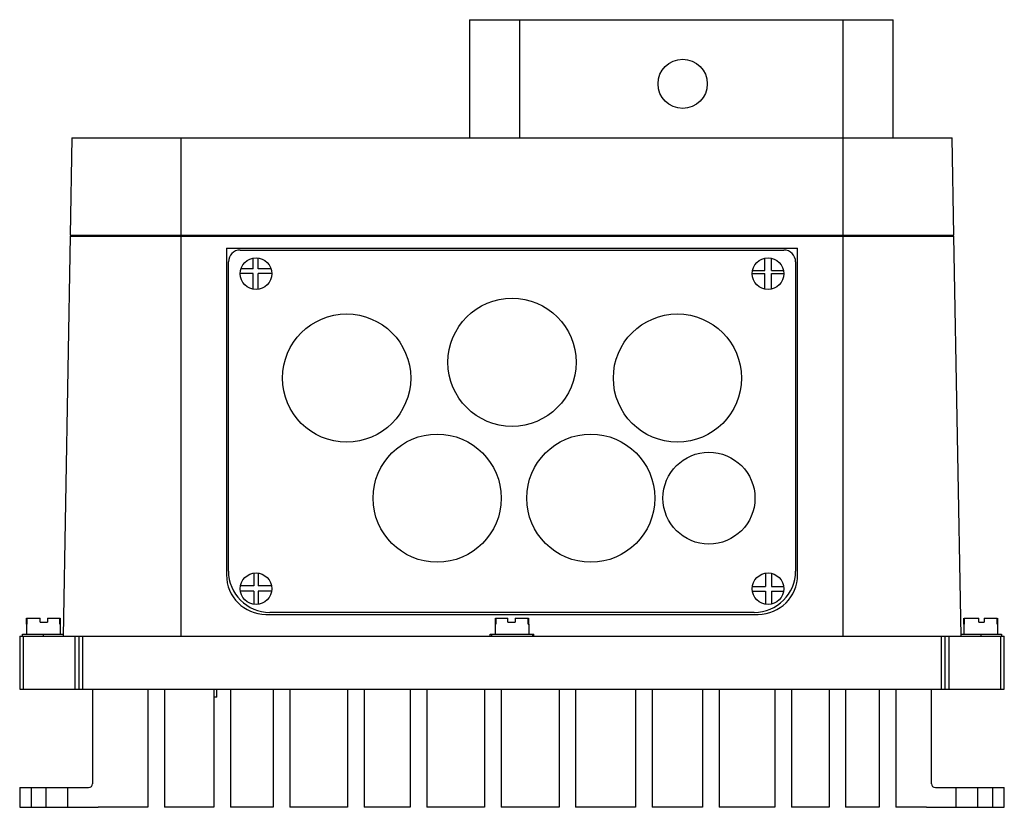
# Model space of a CAD drawing. Header units: millimetres. Extents: x 35 to 285, y 119 to 319.
import ezdxf

# ---------------------------------------------------------------- set-up
doc = ezdxf.new("R2010")
doc.units = ezdxf.units.MM
doc.header["$LTSCALE"] = 28.694125
doc.layers.get('0').update_dxf_attribs({"linetype": 'CONTINUOUS'})

msp = doc.modelspace()

# ---------------------------------------------------------------- linework, layer by layer
at = {"color": 7, "linetype": 'CONTINUOUS'}
for p, q in [((148.88, 318.75), (148.88, 288.75)), ((148.88, 318.75), (256.44, 318.75)), ((161.66, 288.75), (161.66, 318.75)), ((243.66, 318.75), (243.66, 288.75)), ((256.44, 288.75), (256.44, 318.75)), ((47.89, 288.75), (47.46, 264.05)), ((47.89, 288.75), (271.44, 288.75)), ((75.67, 162.25), (75.67, 288.75)), ((243.67, 288.75), (243.67, 162.25)), ((271.87, 264.05), (271.44, 288.75)), ((47.44, 263.75), (45.67, 162.25)), ((47.44, 263.75), (271.89, 263.75)), ((47.46, 264.05), (271.87, 264.05)), ((50.44, 264.05), (50.44, 263.75)), ((268.89, 263.75), (268.89, 264.05)), ((269.42, 263.75), (269.42, 264.05)), ((273.67, 162.25), (271.89, 263.75)), ((87.17, 260.75), (87.17, 177.75)), ((87.17, 260.75), (232.17, 260.75)), ((90.67, 260.25), (228.67, 260.25)), ((232.17, 177.75), (232.17, 260.75)), ((93.97, 255.48), (93.97, 258.19)), ((95.2, 255.48), (95.2, 258.21)), ((223.87, 255.05), (223.87, 258.17)), ((225.57, 255.05), (225.57, 258.15)), ((87.67, 178.75), (87.67, 257.25)), ((93.97, 255.48), (90.86, 255.48)), ((98.47, 255.48), (95.2, 255.48)), ((220.75, 255.05), (223.87, 255.05)), ((225.57, 255.05), (228.58, 255.05)), ((231.67, 257.25), (231.67, 178.75)), ((93.97, 254.27), (90.67, 254.27)), ((93.97, 250.31), (93.97, 254.27)), ((95.2, 250.29), (95.2, 254.27)), ((98.67, 254.27), (95.2, 254.27)), ((220.67, 254.27), (223.87, 254.27)), ((223.87, 250.33), (223.87, 254.27)), ((225.57, 254.27), (228.67, 254.27)), ((225.57, 250.35), (225.57, 254.27)), ((94.09, 178.21), (94.09, 174.98)), ((95.2, 178.21), (95.2, 174.98)), ((224.06, 178.2), (224.06, 174.85)), ((225.57, 178.15), (225.57, 174.85)), ((94.09, 173.64), (90.71, 173.64)), ((94.09, 174.98), (90.73, 174.98)), ((94.09, 173.64), (94.09, 170.29)), ((98.6, 174.98), (95.2, 174.98)), ((95.2, 173.64), (95.2, 170.29)), ((98.62, 173.64), (95.2, 173.64)), ((220.71, 174.85), (224.06, 174.85)), ((220.71, 173.64), (224.06, 173.64)), ((224.06, 173.64), (224.06, 170.3)), ((225.57, 174.85), (228.62, 174.85)), ((225.57, 173.64), (228.62, 173.64)), ((225.57, 173.64), (225.57, 170.35)), ((97.16, 167.75), (222.17, 167.75)), ((221.17, 168.25), (98.17, 168.25)), ((36.42, 165.25), (36.42, 162.75)), ((36.42, 165.25), (36.49, 165.25)), ((36.43, 165.25), (36.43, 166.75)), ((36.43, 166.75), (39.85, 166.75)), ((36.49, 166.75), (36.49, 165.25)), ((39.85, 165.75), (39.85, 166.75)), ((39.85, 165.75), (41.69, 165.75)), ((41.69, 166.75), (41.69, 165.75)), ((41.69, 166.75), (44.9, 166.75)), ((44.84, 165.25), (44.84, 166.75)), ((44.84, 165.25), (44.92, 165.25)), ((44.9, 166.75), (44.9, 165.25)), ((44.92, 165.25), (44.92, 162.75)), ((155.42, 165.25), (155.58, 165.25)), ((155.42, 165.25), (155.42, 162.75)), ((155.45, 166.75), (158.63, 166.75)), ((155.45, 165.25), (155.45, 166.75)), ((155.58, 166.75), (155.58, 165.25)), ((158.63, 165.75), (158.63, 166.75)), ((158.63, 165.75), (160.47, 165.75)), ((160.47, 166.75), (163.88, 166.75)), ((160.47, 166.75), (160.47, 165.75)), ((163.75, 165.25), (163.75, 166.75)), ((163.75, 165.25), (163.92, 165.25)), ((163.88, 166.75), (163.88, 165.25)), ((163.92, 165.25), (163.92, 162.75)), ((274.42, 165.25), (274.48, 165.25)), ((274.42, 165.25), (274.42, 162.75)), ((274.43, 165.25), (274.43, 166.75)), ((274.48, 166.75), (278.17, 166.75)), ((274.48, 166.75), (274.48, 165.25)), ((278.17, 165.75), (278.17, 166.75)), ((278.17, 165.75), (279.53, 165.75)), ((279.53, 166.75), (282.85, 166.75)), ((279.53, 166.75), (279.53, 165.75)), ((282.85, 165.25), (282.85, 166.75)), ((282.85, 165.25), (282.92, 165.25)), ((282.9, 166.75), (282.9, 165.25)), ((282.92, 165.25), (282.92, 162.75)), ((35.42, 162.25), (35.42, 162.75)), ((35.42, 162.75), (45.67, 162.75)), ((40.67, 162.25), (40.67, 162.75)), ((154.15, 162.75), (165.18, 162.75)), ((154.15, 162.25), (154.15, 162.75)), ((154.42, 162.75), (154.42, 162.25)), ((164.92, 162.25), (164.92, 162.75)), ((165.18, 162.25), (165.18, 162.75)), ((273.66, 162.75), (283.92, 162.75)), ((278.67, 162.75), (278.67, 162.25)), ((283.92, 162.75), (283.92, 162.25)), ((34.67, 162.25), (34.67, 148.75)), ((34.67, 162.25), (284.67, 162.25)), ((35.67, 148.75), (35.67, 162.25)), ((48.67, 162.25), (48.67, 148.75)), ((49.67, 162.25), (49.67, 148.75)), ((50.67, 148.75), (50.67, 162.25)), ((268.67, 162.25), (268.67, 148.75)), ((269.67, 148.75), (269.67, 162.25)), ((270.67, 148.75), (270.67, 162.25)), ((283.67, 162.25), (283.67, 148.75)), ((284.67, 148.75), (284.67, 162.25)), ((34.67, 148.75), (284.67, 148.75)), ((53.17, 148.75), (53.17, 124.75)), ((67.23, 148.75), (67.23, 118.75)), ((71.44, 148.75), (71.44, 118.75)), ((83.94, 148.75), (83.94, 118.75)), ((84.72, 146.75), (84.72, 148.75)), ((88.15, 148.75), (88.15, 118.75)), ((99.01, 148.75), (99.01, 118.75)), ((103.22, 148.75), (103.22, 118.75)), ((117.91, 148.75), (117.91, 118.75)), ((122.12, 148.75), (122.12, 118.75)), ((133.8, 148.75), (133.8, 118.75)), ((138.01, 148.75), (138.01, 118.75)), ((152.7, 148.75), (152.7, 118.75)), ((156.91, 148.75), (156.91, 118.75)), ((171.6, 148.75), (171.6, 118.75)), ((175.81, 148.75), (175.81, 118.75)), ((191.05, 148.75), (191.05, 118.75)), ((195.26, 148.75), (195.26, 118.75)), ((208.03, 148.75), (208.03, 118.75)), ((212.24, 148.75), (212.24, 118.75)), ((226.41, 148.75), (226.41, 118.75)), ((230.62, 148.75), (230.62, 118.75)), ((240.16, 148.75), (240.16, 118.75)), ((244.36, 148.75), (244.36, 118.75)), ((252.92, 148.75), (252.92, 118.75)), ((257.13, 148.75), (257.13, 118.75)), ((266.17, 124.75), (266.17, 148.75)), ((84.72, 146.75), (83.94, 146.75)), ((34.67, 123.75), (34.67, 118.75)), ((34.67, 123.75), (52.17, 123.75)), ((37.67, 118.75), (37.67, 123.75)), ((41.42, 118.75), (41.42, 123.75)), ((46.92, 118.75), (46.92, 123.75)), ((267.17, 123.75), (284.67, 123.75)), ((272.42, 118.75), (272.42, 123.75)), ((277.92, 118.75), (277.92, 123.75)), ((281.67, 123.75), (281.67, 118.75)), ((284.67, 118.75), (284.67, 123.75)), ((34.67, 118.75), (54.17, 118.75)), ((67.23, 118.75), (54.59, 118.75)), ((83.94, 118.75), (71.44, 118.75)), ((99.01, 118.75), (88.15, 118.75)), ((117.91, 118.75), (103.22, 118.75)), ((133.8, 118.75), (122.12, 118.75)), ((152.7, 118.75), (138.01, 118.75)), ((171.6, 118.75), (156.91, 118.75)), ((191.05, 118.75), (175.81, 118.75)), ((208.03, 118.75), (195.26, 118.75)), ((226.41, 118.75), (212.24, 118.75)), ((240.16, 118.75), (230.62, 118.75)), ((252.92, 118.75), (244.36, 118.75)), ((264.91, 118.75), (257.13, 118.75)), ((265.17, 118.75), (284.67, 118.75))]:
    msp.add_line(p, q, dxfattribs=at)
for centre, radius in [((203, 302.45), 6.25), ((94.67, 254.25), 4), ((224.67, 254.25), 4), ((159.67, 231.75), 16.27), ((117.67, 227.75), 16.27), ((201.67, 227.75), 16.27), ((140.67, 197.25), 16.27), ((179.67, 197.25), 16.27), ((209.67, 197.25), 11.68), ((94.67, 174.25), 4), ((224.67, 174.25), 4)]:
    msp.add_circle(centre, radius, dxfattribs=at)
for centre, radius, start, end in [((90.67, 257.25), 3, 90, 180), ((228.67, 257.25), 3, 0, 90), ((97.17, 177.75), 10, 179.9996, 269.9996), ((98.17, 178.75), 10.5, 180, 270), ((221.17, 178.75), 10.5, 270, 360), ((222.17, 177.75), 10, 270.0004, 360), ((52.17, 124.75), 1, 270, 360), ((267.17, 124.75), 1, 180, 270), ((54.17, 122.75), 4, 270, 276.0505), ((265.17, 122.75), 4, 266.3857, 270)]:
    msp.add_arc(centre, radius, start, end, dxfattribs=at)

doc.saveas('drawing.dxf')
